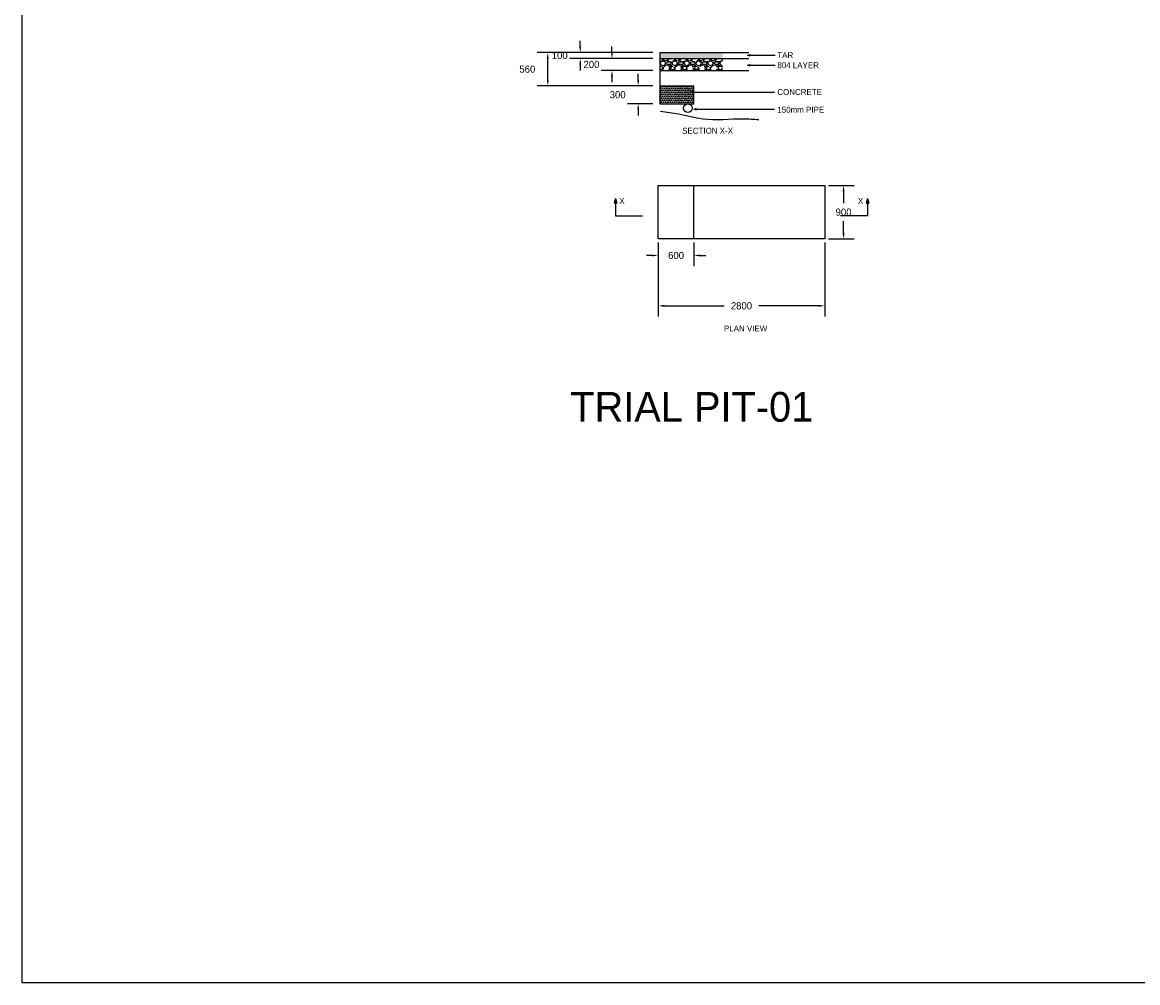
# Model space of a CAD drawing. Header units: feet. Extents: x 663456 to 663633, y 733153 to 733262.
# Tile 3 of 6: x 663596 to 663615, y 733153 to 733169. Entities that reach past the tile are written whole.
import ezdxf

# ---------------------------------------------------------------- set-up
doc = ezdxf.new("R2010")
doc.units = ezdxf.units.FT
doc.header["$MEASUREMENT"] = 0
doc.layers.get('0').update_dxf_attribs({"linetype": 'CONTINUOUS'})
doc.layers.get('Defpoints').update_dxf_attribs({"linetype": 'CONTINUOUS'})
doc.dimstyles.get("Standard").update_dxf_attribs({"dimtxt": 0.18, "dimasz": 0.18, "dimexe": 0.18, "dimexo": 0.0625, "dimgap": 0.09, "dimtad": 0, "dimtih": 1, "dimtoh": 1, "dimdec": 4, "dimzin": 0, "dimdsep": 46, "dimtxsty": 'Standard', "dimcen": 0.09, "dimadec": 0, "dimazin": 0, "dimtfac": 1, "dimtdec": 4, "dimtofl": 0, "dimtmove": 0, "dimatfit": 3, "dimfxl": 1, "dimtolj": 1, "dimtzin": 0, "dimarcsym": 0})

# ---------------------------------------------------------------- blocks, each defined once
blk = doc.blocks.new('*D4')
at = {"color": 0, "linetype": 'ByBlock', "lineweight": -2, "transparency": 16777216}
for p, q in [((663605.253, 733168.887), (663605.253, 733168.987)), ((663606.473, 733168.787), (663605.073, 733168.787)), ((663606.473, 733168.687), (663605.073, 733168.687)), ((663605.253, 733168.587), (663605.253, 733168.487))]:
    blk.add_line(p, q, dxfattribs=at)
at = {"color": 0, "linetype": 'ByBlock', "transparency": 16777216}
for points in [[(663605.237, 733168.887), (663605.27, 733168.887), (663605.253, 733168.787)], [(663605.237, 733168.587), (663605.27, 733168.587), (663605.253, 733168.687)]]:
    blk.add_solid(points, dxfattribs=at)
at = {"layer": 'Defpoints', "color": 0, "linetype": 'ByBlock', "transparency": 16777216}
for p in [(663606.535, 733168.787), (663605.253, 733168.687), (663606.535, 733168.687)]:
    blk.add_point(p, dxfattribs=at)
at = {"color": 0, "linetype": 'ByBlock', "transparency": 16777216, "insert": (663604.908, 733168.737), "char_height": 0.12, "attachment_point": 5}
blk.add_mtext('\\A1;100', dxfattribs=at)
blk = doc.blocks.new('*D5')
at = {"color": 0, "linetype": 'ByBlock', "lineweight": -2, "transparency": 16777216}
for p, q in [((663606.228, 733168.327), (663606.228, 733168.427)), ((663606.473, 733168.227), (663606.048, 733168.227)), ((663606.473, 733167.927), (663606.048, 733167.927)), ((663606.228, 733167.827), (663606.228, 733167.727))]:
    blk.add_line(p, q, dxfattribs=at)
at = {"color": 0, "linetype": 'ByBlock', "transparency": 16777216}
for points in [[(663606.211, 733168.327), (663606.244, 733168.327), (663606.228, 733168.227)], [(663606.211, 733167.827), (663606.244, 733167.827), (663606.228, 733167.927)]]:
    blk.add_solid(points, dxfattribs=at)
at = {"layer": 'Defpoints', "color": 0, "linetype": 'ByBlock', "transparency": 16777216}
for p in [(663606.228, 733168.227), (663606.535, 733168.227), (663606.535, 733167.927)]:
    blk.add_point(p, dxfattribs=at)
at = {"color": 0, "linetype": 'ByBlock', "transparency": 16777216, "insert": (663605.883, 733168.077), "char_height": 0.12, "attachment_point": 5}
blk.add_mtext('\\A1;300', dxfattribs=at)
blk = doc.blocks.new('*D6')
at = {"color": 0, "linetype": 'ByBlock', "lineweight": -2, "transparency": 16777216}
for p, q in [((663605.787, 733168.787), (663605.787, 733168.887)), ((663606.473, 733168.687), (663605.607, 733168.687)), ((663606.473, 733168.487), (663605.607, 733168.487)), ((663605.787, 733168.387), (663605.787, 733168.287))]:
    blk.add_line(p, q, dxfattribs=at)
at = {"color": 0, "linetype": 'ByBlock', "transparency": 16777216}
for points in [[(663605.77, 733168.787), (663605.803, 733168.787), (663605.787, 733168.687)], [(663605.77, 733168.387), (663605.803, 733168.387), (663605.787, 733168.487)]]:
    blk.add_solid(points, dxfattribs=at)
at = {"layer": 'Defpoints', "color": 0, "linetype": 'ByBlock', "transparency": 16777216}
for p in [(663605.787, 733168.687), (663606.535, 733168.687), (663606.535, 733168.487)]:
    blk.add_point(p, dxfattribs=at)
at = {"color": 0, "linetype": 'ByBlock', "transparency": 16777216, "insert": (663605.442, 733168.587), "char_height": 0.12, "attachment_point": 5}
blk.add_mtext('\\A1;200', dxfattribs=at)
blk = doc.blocks.new('*D7')
at = {"color": 0, "linetype": 'ByBlock', "lineweight": -2, "transparency": 16777216}
for p, q in [((663606.473, 733168.787), (663604.528, 733168.787)), ((663604.708, 733168.327), (663604.708, 733168.687)), ((663606.473, 733168.227), (663604.528, 733168.227))]:
    blk.add_line(p, q, dxfattribs=at)
at = {"color": 0, "linetype": 'ByBlock', "transparency": 16777216}
for points in [[(663604.691, 733168.687), (663604.724, 733168.687), (663604.708, 733168.787)], [(663604.691, 733168.327), (663604.724, 733168.327), (663604.708, 733168.227)]]:
    blk.add_solid(points, dxfattribs=at)
at = {"layer": 'Defpoints', "color": 0, "linetype": 'ByBlock', "transparency": 16777216}
for p in [(663604.708, 733168.787), (663606.535, 733168.787), (663606.535, 733168.227)]:
    blk.add_point(p, dxfattribs=at)
at = {"color": 0, "linetype": 'ByBlock', "transparency": 16777216, "insert": (663604.363, 733168.507), "char_height": 0.12, "attachment_point": 5}
blk.add_mtext('\\A1;560', dxfattribs=at)
blk = doc.blocks.new('*D8')
at = {"color": 0, "linetype": 'ByBlock', "lineweight": -2, "transparency": 16777216}
for p, q in [((663609.427, 733166.553), (663609.862, 733166.553)), ((663609.682, 733166.453), (663609.682, 733166.253)), ((663609.682, 733165.753), (663609.682, 733165.953)), ((663609.427, 733165.653), (663609.862, 733165.653))]:
    blk.add_line(p, q, dxfattribs=at)
at = {"color": 0, "linetype": 'ByBlock', "transparency": 16777216}
for points in [[(663609.665, 733166.453), (663609.699, 733166.453), (663609.682, 733166.553)], [(663609.665, 733165.753), (663609.699, 733165.753), (663609.682, 733165.653)]]:
    blk.add_solid(points, dxfattribs=at)
at = {"layer": 'Defpoints', "color": 0, "linetype": 'ByBlock', "transparency": 16777216}
for p in [(663609.365, 733166.553), (663609.365, 733165.653), (663609.682, 733165.653)]:
    blk.add_point(p, dxfattribs=at)
at = {"color": 0, "linetype": 'ByBlock', "transparency": 16777216, "insert": (663609.682, 733166.103), "char_height": 0.12, "attachment_point": 5}
blk.add_mtext('\\A1;900', dxfattribs=at)
blk = doc.blocks.new('*D9')
at = {"color": 0, "linetype": 'ByBlock', "lineweight": -2, "transparency": 16777216}
for p, q in [((663606.565, 733165.59), (663606.565, 733165.194)), ((663607.165, 733165.59), (663607.165, 733165.194)), ((663606.465, 733165.374), (663606.365, 733165.374)), ((663607.265, 733165.374), (663607.365, 733165.374))]:
    blk.add_line(p, q, dxfattribs=at)
at = {"color": 0, "linetype": 'ByBlock', "transparency": 16777216}
for points in [[(663606.465, 733165.391), (663606.465, 733165.358), (663606.565, 733165.374)], [(663607.265, 733165.391), (663607.265, 733165.358), (663607.165, 733165.374)]]:
    blk.add_solid(points, dxfattribs=at)
at = {"layer": 'Defpoints', "color": 0, "linetype": 'ByBlock', "transparency": 16777216}
for p in [(663606.565, 733165.653), (663607.165, 733165.653), (663607.165, 733165.374)]:
    blk.add_point(p, dxfattribs=at)
at = {"color": 0, "linetype": 'ByBlock', "transparency": 16777216, "insert": (663606.865, 733165.374), "char_height": 0.12, "attachment_point": 5}
blk.add_mtext('\\A1;600', dxfattribs=at)
blk = doc.blocks.new('*D10')
at = {"color": 0, "linetype": 'ByBlock', "lineweight": -2, "transparency": 16777216}
for p, q in [((663606.565, 733165.59), (663606.565, 733164.347)), ((663609.365, 733165.59), (663609.365, 733164.347)), ((663606.665, 733164.527), (663607.675, 733164.527)), ((663609.265, 733164.527), (663608.255, 733164.527))]:
    blk.add_line(p, q, dxfattribs=at)
at = {"color": 0, "linetype": 'ByBlock', "transparency": 16777216}
for points in [[(663606.665, 733164.543), (663606.665, 733164.51), (663606.565, 733164.527)], [(663609.265, 733164.543), (663609.265, 733164.51), (663609.365, 733164.527)]]:
    blk.add_solid(points, dxfattribs=at)
at = {"layer": 'Defpoints', "color": 0, "linetype": 'ByBlock', "transparency": 16777216}
for p in [(663606.565, 733165.653), (663609.365, 733165.653), (663609.365, 733164.527)]:
    blk.add_point(p, dxfattribs=at)
at = {"color": 0, "linetype": 'ByBlock', "transparency": 16777216, "insert": (663607.965, 733164.527), "char_height": 0.12, "attachment_point": 5}
blk.add_mtext('\\A1;2800', dxfattribs=at)

msp = doc.modelspace()

# ---------------------------------------------------------------- hatches: boundary and pattern name
at = {"linetype": 'ByBlock'}
h = msp.add_hatch(dxfattribs=at)
h.set_pattern_fill('AR-SAND', color=256, scale=0.01)
h.set_pattern_definition([(37.5, (110.043267, -38.392751), (-0.0006299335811, 0.01926823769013), [0, -0.0152, 0, -0.017, 0, -0.01625]), (7.5, (110.043267, -38.39275), (0.0176977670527, 0.0282214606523), [0, -0.0082, 0, -0.0137, 0, -0.00525]), (327.5, (110.030967, -38.392751), (0.03114141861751, 5.659053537e-05), [0, -0.005, 0, -0.018, 0, -0.0235]), (317.5, (110.030967, -38.39275), (0.0300612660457, 0.00877675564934), [0, -0.0025, 0, -0.0118, 0, -0.0135])])
h.paths.add_polyline_path([(663607.64728, 733168.78677), (663606.58941, 733168.78677), (663606.58941, 733168.68677), (663607.64728, 733168.68677)])
h = msp.add_hatch(color=256, dxfattribs=at)
h.dxf.hatch_style = 1
h.paths.add_polyline_path([(663608.10716, 733168.75231), (663608.06698, 733168.74129), (663608.10716, 733168.73026)])
h = msp.add_hatch(dxfattribs=at)
h.set_pattern_fill('GRAVEL', color=256, scale=0.2)
h.set_pattern_definition([(228.012787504, (110.187267, -38.192751), (-1.60000000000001, -1.8), [0.0269072, -2.663817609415]), (184.969740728, (110.169267, -38.212751), (2.399999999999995, 0.20000000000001), [0.0461736, -4.571184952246]), (132.510447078, (110.123267, -38.216751), (2.00000000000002, -2.19999999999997), [0.0325576, -3.22320651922]), (267.273689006, (110.045267, -38.266751), (0.200000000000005, 4), [0.0420476, -4.162711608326]), (292.833654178, (110.043267, -38.308751), (-1, 2.40000000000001), [0.041231, -4.081874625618]), (357.273689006, (110.059267, -38.346751), (-4, 0.200000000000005), [0.0420476, -4.162711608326]), (37.6942404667, (110.101267, -38.348751), (-2.6, -1.999999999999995), [0.0556058, -5.504969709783]), (72.2553283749, (110.145267, -38.314751), (1.400000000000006, 4.4), [0.0524976, -5.197264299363]), (121.429565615, (110.161267, -38.264751), (-1.6, 2.6), [0.04219, -4.176814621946]), (175.236358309, (110.139267, -38.228751), (2.2, -0.2), [0.0481664, -2.36015251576]), (222.397437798, (110.0912666, -38.224751), (-2.399999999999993, -2.199999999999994), [0.0622896, -6.16667500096]), (138.814074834, (110.243267, -38.268751), (-1.4, 1.2), [0.0212602, -2.104768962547]), (171.46923439, (110.227267, -38.254751), (2.6, -0.4), [0.0404474, -4.00430228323]), (225, (110.18727, -38.24875), (-2e-17, -0.2), [0.0282842, -0.254558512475]), (203.198590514, (110.173267, -38.22475), (1, 0.4), [0.0152316, -1.507923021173]), (291.801409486, (110.159267, -38.23075), (-0.2, 0.6), [0.0215406, -1.055492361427]), (30.963756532, (110.167267, -38.25075), (0.6, 0.4), [0.0349858, -1.13120457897]), (161.565051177, (110.197267, -38.23275), (0.4, -0.2), [0.0252982, -0.607157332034]), (16.389540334, (110.043267, -38.230751), (1.99999999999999, 0.60000000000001), [0.03544, -3.508569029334]), (70.3461759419, (110.077267, -38.220751), (-0.80000000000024, -2.20000000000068), [0.0297322, -2.943481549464]), (293.198590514, (110.197267, -38.19275), (-0.4, 1), [0.030463, -1.492691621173]), (343.610459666, (110.209267, -38.220751), (-1.99999999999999, 0.60000000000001), [0.03544, -3.508569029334]), (339.44395478, (110.043267, -38.35475), (-1, 0.4), [0.034176, -1.674624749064]), (294.775140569, (110.075267, -38.366751), (-1, 2.2), [0.0286356, -2.834928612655]), (66.8014094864, (110.199267, -38.39275), (0.4, 1), [0.030463, -1.492691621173]), (17.3540246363, (110.211267, -38.364751), (-2.6, -0.79999999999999), [0.0335262, -3.31908472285]), (69.4439547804, (110.101267, -38.39275), (-0.4, -1), [0.017088, -1.691712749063]), (101.309932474, (110.187267, -38.39275), (-0.2, 0.8), [0.010198, -1.00960590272]), (165.963756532, (110.185267, -38.38275), (0.6, -0.2), [0.041231, -0.783390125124]), (186.009005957, (110.145267, -38.372751), (2.00000000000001, 0.2), [0.03821, -3.78278463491]), (303.690067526, (110.167267, -38.26875), (-0.2, 0.4), [0.0288444, -0.692265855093]), (353.157226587, (110.183267, -38.292751), (3.4, -0.40000000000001), [0.0503588, -4.985512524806]), (60.945395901, (110.233267, -38.29875), (-0.8, -1.4), [0.0205912, -2.038534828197]), (90, (110.24327, -38.28075), (-0.2, 0.2), [0.012, -0.188]), (120.256437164, (110.141267, -38.366751), (0.8, -1.4), [0.0277848, -2.75070399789]), (48.0127875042, (110.127267, -38.342751), (1.6, 1.8), [0.0538144, -2.636910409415]), (0, (110.16327, -38.30275), (0.2, 0.2), [0.052, -0.148]), (325.304846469, (110.215267, -38.302751), (2.00000000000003, -1.39999999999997), [0.0316228, -3.13065486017]), (254.054604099, (110.241267, -38.32075), (-0.2, -0.8), [0.0291204, -1.426901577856]), (207.645975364, (110.233267, -38.348751), (-3.79999999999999, -2.00000000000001), [0.047413, -4.69389483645]), (175.42607874, (110.191267, -38.370751), (-2.59999999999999, 0.2), [0.0501598, -4.965814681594])])
h.paths.add_polyline_path([(663607.64405, 733168.68677), (663606.58941, 733168.68677), (663606.58941, 733168.48677), (663607.64405, 733168.48677)])
h = msp.add_hatch(color=256, dxfattribs=at)
h.dxf.hatch_style = 1
h.paths.add_polyline_path([(663608.10716, 733168.58436), (663608.06698, 733168.57333), (663608.10716, 733168.56231)])
h = msp.add_hatch(dxfattribs=at)
h.set_pattern_fill('TRIANG', color=256, scale=0.1)
h.set_pattern_definition([(60, (110.043267, -38.39275), (-0.0187499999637, 0.032475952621), [0.01875, -0.01875]), (120, (110.043267, -38.39275), (-0.0374999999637, 2.1e-11), [0.01875, -0.01875]), (0, (110.033892, -38.376513), (0.01875, 0.0324759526), [0.01875, -0.01875])])
h.paths.add_polyline_path([(663606.58941, 733168.22677), (663606.58941, 733167.92677), (663607.16464, 733167.92677), (663607.16464, 733168.22677)])
h = msp.add_hatch(color=256, dxfattribs=at)
h.dxf.hatch_style = 1
h.paths.add_polyline_path([(663607.10494, 733168.12126), (663607.14511, 733168.11023), (663607.14511, 733168.13228)])
h = msp.add_hatch(color=256, dxfattribs=at)
h.dxf.hatch_style = 1
h.paths.add_polyline_path([(663607.20426, 733167.84528), (663607.16409, 733167.83425), (663607.20426, 733167.82323)])
h = msp.add_hatch(color=256, dxfattribs=at)
h.dxf.hatch_style = 1
h.paths.add_polyline_path([(663605.8442, 733166.33395), (663605.82215, 733166.2536), (663605.86625, 733166.2536)])
h = msp.add_hatch(color=256, dxfattribs=at)
h.dxf.hatch_style = 1
h.paths.add_polyline_path([(663610.10714, 733166.2536), (663610.08508, 733166.33395), (663610.06303, 733166.2536)])

# ---------------------------------------------------------------- linework, layer by layer
msp.add_lwpolyline([(663595.86967, 733184.06806), (663633.38812, 733184.06806), (663633.38812, 733153.1419), (663595.86967, 733153.1419)], close=True, dxfattribs=at)
for points in [[(663606.58941, 733168.78677), (663608.08941, 733168.78677)], [(663606.58941, 733168.78677), (663606.58941, 733168.68677), (663606.58941, 733167.92677)], [(663608.06698, 733168.74129), (663608.10716, 733168.75231)], [(663608.06698, 733168.74129), (663608.10716, 733168.73026)], [(663608.10716, 733168.75231), (663608.10716, 733168.73026)], [(663608.10716, 733168.74129), (663608.53132, 733168.74129)], [(663606.58941, 733168.68677), (663608.08941, 733168.68677)], [(663608.06698, 733168.57333), (663608.10716, 733168.58436)], [(663608.06698, 733168.57333), (663608.10716, 733168.56231)], [(663608.10716, 733168.58436), (663608.10716, 733168.56231)], [(663608.10716, 733168.57333), (663608.53132, 733168.57333)], [(663606.58941, 733168.48677), (663608.08941, 733168.48677)], [(663606.58941, 733168.22677), (663607.16464, 733168.22677)], [(663607.10494, 733168.12126), (663607.14511, 733168.13228)], [(663607.16464, 733167.92677), (663607.16464, 733168.22677)], [(663607.10494, 733168.12126), (663607.14511, 733168.11023)], [(663607.14511, 733168.12126), (663608.5199, 733168.12126)], [(663606.58941, 733167.92677), (663607.16464, 733167.92677)], [(663607.16409, 733167.83425), (663607.20426, 733167.84528)], [(663607.16409, 733167.83425), (663607.20426, 733167.82323)], [(663607.20426, 733167.84528), (663607.20426, 733167.82323)], [(663607.20426, 733167.83425), (663608.5199, 733167.83425)], [(663606.56464, 733166.55275), (663609.36464, 733166.55275), (663609.36464, 733165.65275), (663606.56464, 733165.65275), (663606.56464, 733166.55275)], [(663607.16464, 733165.65275), (663607.16464, 733166.55275)], [(663605.8442, 733166.33395), (663605.82215, 733166.2536)], [(663605.86625, 733166.2536), (663605.82215, 733166.2536)], [(663605.8442, 733166.33395), (663605.86625, 733166.2536)], [(663605.8442, 733166.2536), (663605.8442, 733166.04152)], [(663610.08508, 733166.33395), (663610.06303, 733166.2536)], [(663610.06303, 733166.2536), (663610.10714, 733166.2536)], [(663610.08508, 733166.33395), (663610.10714, 733166.2536)], [(663610.08508, 733166.2536), (663610.08508, 733166.04152)], [(663605.8442, 733166.04152), (663606.2999, 733166.04152)], [(663610.08508, 733166.04152), (663609.62938, 733166.04152)]]:
    msp.add_lwpolyline(points, dxfattribs=at)
msp.add_circle((663607.06338, 733167.85179), 0.075, dxfattribs=at)
msp.add_spline([(663606.60359, 733167.80025), (663606.90597, 733167.75711), (663607.31715, 733167.67333), (663607.99579, 733167.67333), (663608.25552, 733167.66048)], degree=3, dxfattribs=at)

# ---------------------------------------------------------------- texts
at = {"linetype": 'ByBlock', "attachment_point": 1}
for s, width, insert, char_height in [('TAR', 0.5403425, (663608.56841, 733168.79354), 0.1), ('804 LAYER', 1.4378906, (663608.56841, 733168.62443), 0.1), ('CONCRETE', 0.5403425, (663608.56841, 733168.17439), 0.1), ('150mm PIPE', 1.0391929, (663608.56841, 733167.87504), 0.1), ('SECTION X-X', 1.3741788, (663606.96826, 733167.52189), 0.1), ('X', 0.5403425, (663605.91041, 733166.34116), 0.1), ('X', 0.5403425, (663609.92345, 733166.34116), 0.1), ('PLAN VIEW', 1.3741788, (663607.67077, 733164.19562), 0.1), ('TRIAL PIT-01', 6.5727894, (663605.08529, 733163.07819), 0.5)]:
    msp.add_mtext_dynamic_manual_height_columns(s, width=width, gutter_width=20, heights=[0], dxfattribs=dict(at, insert=insert, char_height=char_height))

# ---------------------------------------------------------------- dimensions: what is measured, and where the dimension line sits
at = {"linetype": 'ByBlock'}
for base, p1, p2, text, picture, middle in [((663605.25343, 733168.68677), (663606.53527, 733168.78677), (663606.53527, 733168.68677), '100', '*D4', (663604.90843, 733168.73677)), ((663605.78668, 733168.68677), (663606.53527, 733168.48677), (663606.53527, 733168.68677), '200', '*D6', (663605.44168, 733168.58677)), ((663604.70769, 733168.78677), (663606.53527, 733168.22677), (663606.53527, 733168.78677), '560', '*D7', (663604.36269, 733168.50677)), ((663606.22769, 733168.22677), (663606.53527, 733167.92677), (663606.53527, 733168.22677), '300', '*D5', (663605.88269, 733168.07677)), ((663609.6819, 733165.65275), (663609.36464, 733166.55275), (663609.36464, 733165.65275), '900', '*D8', (663609.6819, 733166.10275))]:
    dim = msp.add_linear_dim(base=base, p1=p1, p2=p2, angle=90, text=text, dimstyle='Standard', override={"dimtxt": 0.12, "dimasz": 0.1, "dimtmove": 2}, dxfattribs=at)
    dim.commit()
    dim.dimension.update_dxf_attribs({"geometry": picture, "text_midpoint": middle})
for base, p2, text, picture, middle in [((663607.16464, 733165.37425), (663607.16464, 733165.65275), '600', '*D9', (663606.86464, 733165.37425)), ((663609.36464, 733164.52655), (663609.36464, 733165.65275), '2800', '*D10', (663607.96464, 733164.52655))]:
    dim = msp.add_linear_dim(base=base, p1=(663606.56464, 733165.65275), p2=p2, text=text, dimstyle='Standard', override={"dimtxt": 0.12, "dimasz": 0.1, "dimtmove": 2}, dxfattribs=at)
    dim.commit()
    dim.dimension.update_dxf_attribs({"geometry": picture, "text_midpoint": middle})

doc.saveas('drawing.dxf')
